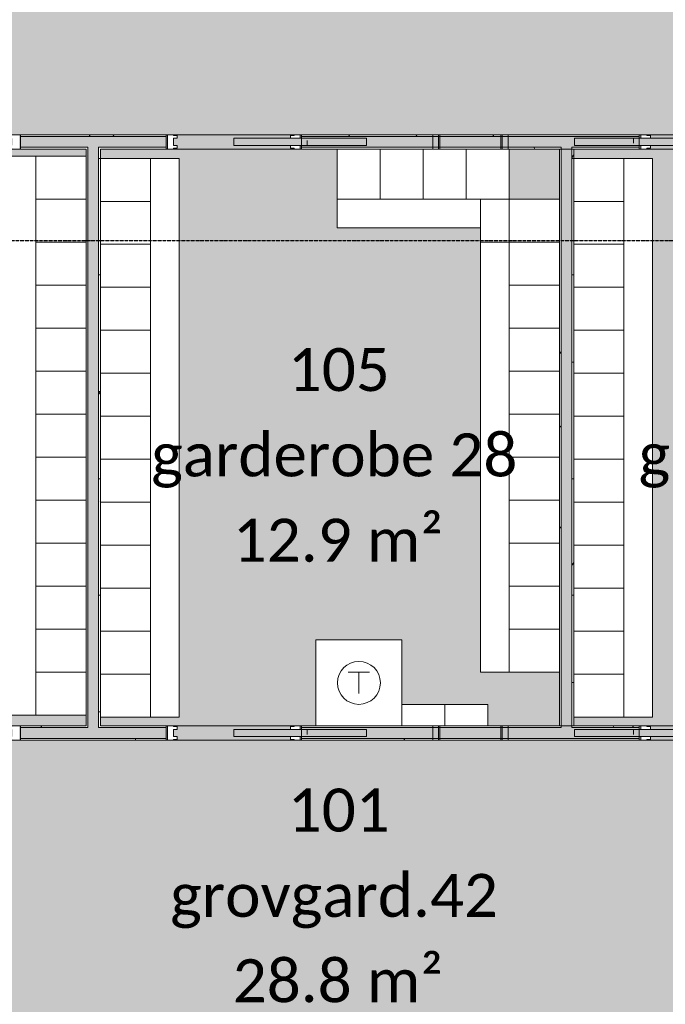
# Model space of a CAD drawing. Header units: millimetres. Extents: x -66110 to 16285, y -16697 to 38719.
# Tile 12 of 35: x -20862 to -16361, y 1819 to 8690. Entities that reach past the tile are written whole.
import ezdxf

# ---------------------------------------------------------------- set-up
doc = ezdxf.new("R2010")
doc.units = ezdxf.units.MM
doc.linetypes.add('Dash 1mm', pattern=[2, 1, -1])
doc.linetypes.add('Grid Line', pattern=[5, 2, -1, 1, -1])
for name, color, linetype, lineweight in [('Doors', 7, 'Dash 1mm', 9), ('IfcAnnotation', 7, 'Continuous', 9), ('IfcGrid', 7, 'Continuous', 9), ('IfcWall', 7, 'Continuous', 9), ('Not Exported', 7, 'Continuous', 9)]:
    doc.layers.add(name, color=color, linetype=linetype, lineweight=lineweight)
doc.layers.add('IfcFurniture', color=9, linetype='Continuous', lineweight=9, true_color=0x808080)
doc.styles.add('Calibri', font='calibri.ttf', dxfattribs={"height": 300})
pattern_1 = [(0, (0, 0), (812.8, 203.2), [67.056, -542.544, 67.056, -542.544, -3251.2]), (0, (0, 0), (812.8, 203.2), [-1219.2, 67.056, -1152.144, 67.056, -542.544, -1422.4]), (0, (0, 0), (812.8, 203.2), [-3048, 67.056, -339.344, 67.056, -948.944]), (120, (304.8, 101.6), (-582.3764, 602.3054), [67.056, -542.544, 67.056, -542.544, -3251.2]), (120, (304.8, 101.6), (-582.3764, 602.3054), [-1219.2, 67.056, -1152.144, 67.056, -542.544, -1422.4]), (120, (304.8, 101.6), (-582.3764, 602.3054), [-3048, 67.056, -339.344, 67.056, -948.944]), (240, (406.4, 508), (-230.4236, -805.5054), [67.056, -542.544, 67.056, -542.544, -3251.2]), (240, (406.4, 508), (-230.4236, -805.5054), [-1219.2, 67.056, -1152.144, 67.056, -542.544, -1422.4]), (240, (406.4, 508), (-230.4236, -805.5054), [-3048, 67.056, -339.344, 67.056, -948.944])]

# ---------------------------------------------------------------- blocks, each defined once
blk = doc.blocks.new('Skyvedør_enkel_innfelt - 10x21M-1583592-plan 01 eksist_ 200')
at = {"layer": 'Doors', "linetype": 'Continuous'}
for p, q in [((-462.5, 50), (-420.5, 50)), ((-462.5, -50), (-462.5, 50)), ((-462.5, 50), (-420.5, 50)), ((-462.5, -50), (-462.5, 50)), ((-420.5, 50), (-420.5, 45)), ((-420.5, 50), (-420.5, 45)), ((-420.5, 45), (-395.5, 45)), ((-420.5, 45), (-395.5, 45)), ((-420.5, 25), (-420.5, -25)), ((-395.5, 25), (-420.5, 25)), ((-395.5, 45), (-395.5, 25)), ((-395.5, 45), (-395.5, 25)), ((0, 25), (0, -25)), ((925, 25), (0, 25)), ((395.5, 45), (420.5, 45)), ((395.5, 25), (395.5, 45)), ((462.5, 25), (395.5, 25)), ((420.5, 50), (462.5, 50)), ((420.5, 45), (420.5, 50)), ((462.5, 50), (462.5, 25)), ((512.5, 10), (512.5, -25)), ((512.5, 10), (512.5, -25)), ((925, -25), (925, 25)), ((-420.5, -50), (-462.5, -50)), ((-420.5, -50), (-462.5, -50)), ((-420.5, -25), (-395.5, -25)), ((-420.5, -45), (-420.5, -50)), ((-395.5, -45), (-420.5, -45)), ((-420.5, -45), (-420.5, -50)), ((-395.5, -45), (-420.5, -45)), ((-395.5, -25), (-395.5, -45)), ((-395.5, -25), (-395.5, -45)), ((0, -25), (925, -25)), ((395.5, -25), (462.5, -25)), ((395.5, -45), (395.5, -25)), ((420.5, -45), (395.5, -45)), ((420.5, -50), (420.5, -45)), ((462.5, -50), (420.5, -50)), ((462.5, -25), (462.5, -50))]:
    blk.add_line(p, q, dxfattribs=at)
at = {"layer": 'Doors', "linetype": 'Continuous', "lineweight": 18}
for p, q in [((1437.5, 50), (512.5, 50)), ((1387.5, -50), (1387.5, 50)), ((1427.5, -50), (1427.5, 50)), ((1437.5, -50), (1437.5, 50)), ((512.5, -50), (1437.5, -50))]:
    blk.add_line(p, q, dxfattribs=at)
blk = doc.blocks.new('Skyvedør_enkel_innfelt - 10x21M-1583591-plan 01 eksist_ 200')
at = {"layer": 'Doors', "linetype": 'Continuous'}
for p, q in [((-462.5, 50), (-462.5, -50)), ((-420.5, 50), (-462.5, 50)), ((-420.5, 50), (-462.5, 50)), ((-462.5, 50), (-462.5, -50)), ((-420.5, 45), (-420.5, 50)), ((-420.5, 45), (-420.5, 50)), ((-395.5, 45), (-420.5, 45)), ((-395.5, 45), (-420.5, 45)), ((-420.5, -25), (-420.5, 25)), ((-420.5, 25), (-395.5, 25)), ((-395.5, 25), (-395.5, 45)), ((-395.5, 25), (-395.5, 45)), ((0, 25), (925, 25)), ((0, -25), (0, 25)), ((420.5, 45), (395.5, 45)), ((395.5, 45), (395.5, 25)), ((395.5, 25), (462.5, 25)), ((462.5, 50), (420.5, 50)), ((420.5, 50), (420.5, 45)), ((462.5, 25), (462.5, 50)), ((512.5, -10), (512.5, 25)), ((512.5, -10), (512.5, 25)), ((925, 25), (925, -25)), ((-462.5, -50), (-420.5, -50)), ((-462.5, -50), (-420.5, -50)), ((-395.5, -25), (-420.5, -25)), ((-420.5, -50), (-420.5, -45)), ((-420.5, -45), (-395.5, -45)), ((-420.5, -45), (-395.5, -45)), ((-420.5, -50), (-420.5, -45)), ((-395.5, -45), (-395.5, -25)), ((-395.5, -45), (-395.5, -25)), ((925, -25), (0, -25)), ((462.5, -25), (395.5, -25)), ((395.5, -25), (395.5, -45)), ((395.5, -45), (420.5, -45)), ((420.5, -45), (420.5, -50)), ((420.5, -50), (462.5, -50)), ((462.5, -50), (462.5, -25))]:
    blk.add_line(p, q, dxfattribs=at)
at = {"layer": 'Doors', "linetype": 'Continuous', "lineweight": 18}
for p, q in [((512.5, 50), (1437.5, 50)), ((1387.5, 50), (1387.5, -50)), ((1427.5, 50), (1427.5, -50)), ((1437.5, 50), (1437.5, -50)), ((1437.5, -50), (512.5, -50))]:
    blk.add_line(p, q, dxfattribs=at)
blk = doc.blocks.new('_furniture_boks instance - _furniture_boks instance-V4-plan 01 eksist_ 200')
at = {"layer": 'IfcFurniture'}
for p, q in [((150, 175), (-150, 175)), ((-150, 175), (-150, -175)), ((150, -175), (150, 175)), ((-150, -175), (150, -175))]:
    blk.add_line(p, q, dxfattribs=at)
blk = doc.blocks.new('_furniture_boks instance - _furniture_boks instance-1749335-plan 01 eksist_ 200')
at = {"layer": 'IfcFurniture'}
for p, q in [((-1950, 100), (-1950, -100)), ((1950, -100), (1950, 100)), ((-1950, -100), (1950, -100))]:
    blk.add_line(p, q, dxfattribs=at)
blk = doc.blocks.new('_furniture_boks instance - _furniture_boks instance-1749317-plan 01 eksist_ 200')
at = {"layer": 'IfcFurniture'}
for p, q in [((300, 300), (-300, 300)), ((-300, 300), (-300, -300)), ((300, -300), (300, 300)), ((-300, -300), (300, -300))]:
    blk.add_line(p, q, dxfattribs=at)
blk = doc.blocks.new('_furniture_boks instance - _furniture_boks instance-1894818-plan 01 eksist_ 200')
at = {"layer": 'IfcFurniture'}
for p, q in [((1500, 100), (-1500, 100)), ((-1500, 100), (-1500, -100)), ((1500, -100), (1500, 100))]:
    blk.add_line(p, q, dxfattribs=at)
blk = doc.blocks.new('_furniture_boks instance - _furniture_boks instance-1749334-plan 01 eksist_ 200')
at = {"layer": 'IfcFurniture'}
for p, q in [((500, 100), (-500, 100)), ((-500, 100), (-500, -100)), ((500, -100), (500, 100))]:
    blk.add_line(p, q, dxfattribs=at)
blk = doc.blocks.new('_furniture_boks instance - _furniture_boks instance-V50-plan 01 eksist_ 200')
at = {"layer": 'IfcFurniture'}
for p, q in [((150, 75), (-150, 75)), ((-150, 75), (-150, -75)), ((-150, -75), (150, -75))]:
    blk.add_line(p, q, dxfattribs=at)
blk = doc.blocks.new('_furniture_boks instance - _furniture_boks instance-1749339-plan 01 eksist_ 200')
at = {"layer": 'IfcFurniture'}
for p, q in [((150, 75), (-150, 75)), ((-150, 75), (-150, -75)), ((150, -75), (150, 75)), ((-150, -75), (150, -75))]:
    blk.add_line(p, q, dxfattribs=at)
blk = doc.blocks.new('_furniture_boks instance - _furniture_boks instance-V51-plan 01 eksist_ 200')
at = {"layer": 'IfcFurniture'}
for p, q in [((1950, 100), (-1950, 100)), ((-1950, 100), (-1950, -100)), ((1950, -100), (1950, 100))]:
    blk.add_line(p, q, dxfattribs=at)
blk = doc.blocks.new('_furniture_boks instance - _furniture_boks instance-1900763-plan 01 eksist_ 200')
at = {"layer": 'IfcFurniture'}
for p, q in [((150, 100), (-150, 100)), ((-150, 100), (-150, -100))]:
    blk.add_line(p, q, dxfattribs=at)
blk = doc.blocks.new('fast_innredning_tørk - fast_innredning_tørk-1326402-plan 01 eksist_ 200')
at = {"layer": 'IfcAnnotation', "color": 8, "true_color": 0x808080}
for p, q in [((-300, 300), (300, 300)), ((-300, -300), (-300, 300)), ((300, 300), (300, -300)), ((-75, 75), (75, 75)), ((0, 75), (0, -75)), ((300, -300), (-300, -300))]:
    blk.add_line(p, q, dxfattribs=at)
blk.add_circle((0, 0), 150, dxfattribs=at)

msp = doc.modelspace()

# ---------------------------------------------------------------- hatches: boundary and pattern name
at = {"layer": 'IfcWall', "true_color": 0xffffcd}
h = msp.add_hatch(color=7, dxfattribs=at)
h.paths.add_polyline_path([(-24800, 7800), (-24760, 7800), (-24760, 7875), (-24812.5, 7875), (-24812.5, 7800)])
h.paths.add_polyline_path([(-20312.5, 7800), (-19842.5, 7800), (-19842.5, 7875), (-20857.5, 7875), (-20857.5, 7800), (-20387.5, 7800)])
h.paths.add_polyline_path([(-15300, 7800), (-15204.3, 7800), (-15204.3, 7875), (-15597.5, 7875), (-15597.5, 7800)])
h.paths.add_polyline_path([(-23700, 7800), (-21802.5, 7800), (-21802.5, 7875), (-23750, 7875), (-23750, 7800)])
h.paths.add_polyline_path([(-17188.1, 7800), (-16542.5, 7800), (-16542.5, 7875), (-18897.5, 7875), (-18897.5, 7800)])
at = {"layer": 'IfcWall', "true_color": 0x787878}
h = msp.add_hatch(dxfattribs=at)
h.set_pattern_fill('FP_1', color=8, style=0, pattern_type=2)
h.set_pattern_definition(pattern_1)
h.paths.add_polyline_path([(-20857.5, 7875), (-19842.5, 7875), (-19842.5, 7887.5), (-20857.5, 7887.5)])
h.paths.add_polyline_path([(-23750, 7875), (-21802.5, 7875), (-21802.5, 7887.5), (-23750, 7887.5)])
h.paths.add_polyline_path([(-24760, 7875), (-24760, 7887.5), (-24800, 7887.5), (-24800, 7875)])
h.paths.add_polyline_path([(-18897.5, 7875), (-16542.5, 7875), (-16542.5, 7887.5), (-18897.5, 7887.5)])
h.paths.add_polyline_path([(-15256.9, 7875), (-15204.3, 7875), (-15204.3, 7887.5), (-15597.5, 7887.5), (-15597.5, 7875)])
h = msp.add_hatch(dxfattribs=at)
h.set_pattern_fill('FP_1', color=8, style=0, pattern_type=2)
h.set_pattern_definition(pattern_1)
h.paths.add_polyline_path([(-15597.5, 7787.5), (-15204.3, 7787.5), (-15204.3, 7800), (-15597.5, 7800)])
h.paths.add_polyline_path([(-23750, 7787.5), (-23687.5, 7787.5), (-23687.5, 7800), (-23750, 7800)])
h.paths.add_polyline_path([(-24887.5, 7787.5), (-24760, 7787.5), (-24760, 7800), (-24887.5, 7800)])
h.paths.add_polyline_path([(-23612.5, 7787.5), (-21802.5, 7787.5), (-21802.5, 7800), (-23612.5, 7800)])
h.paths.add_polyline_path([(-19842.5, 7787.5), (-19842.5, 7800), (-20312.5, 7800), (-20312.5, 7787.5), (-20300, 7787.5)])
h.paths.add_polyline_path([(-18897.5, 7787.5), (-17087.5, 7787.5), (-17087.5, 7800), (-18897.5, 7800)])
h.paths.add_polyline_path([(-20857.5, 7787.5), (-20387.5, 7787.5), (-20387.5, 7800), (-20857.5, 7800)])
h.paths.add_polyline_path([(-17012.5, 7787.5), (-16542.5, 7787.5), (-16542.5, 7800), (-17012.5, 7800)])
h = msp.add_hatch(dxfattribs=at)
h.set_pattern_fill('FP_1', color=8, style=0, pattern_type=2)
h.set_pattern_definition(pattern_1)
h.paths.add_polyline_path([(-20387.5, 3762.5), (-20387.5, 7787.5), (-20400, 7787.5), (-20400, 3762.5)])
at = {"layer": 'IfcWall', "true_color": 0xffffcd}
for points in [[(-20312.5, 3750), (-20312.5, 7800), (-20387.5, 7800), (-20387.5, 3750)], [(-17012.5, 3750), (-17012.5, 7800), (-17087.5, 7800), (-17087.5, 3750)]]:
    msp.add_hatch(color=7, dxfattribs=at).paths.add_polyline_path(points)
at = {"layer": 'IfcWall', "true_color": 0x787878}
h = msp.add_hatch(dxfattribs=at)
h.set_pattern_fill('FP_1', color=8, style=0, pattern_type=2)
h.set_pattern_definition(pattern_1)
h.paths.add_polyline_path([(-20300, 3762.5), (-20300, 7787.5), (-20312.5, 7787.5), (-20312.5, 3762.5)])
h = msp.add_hatch(dxfattribs=at)
h.set_pattern_fill('FP_1', color=8, style=0, pattern_type=2)
h.set_pattern_definition(pattern_1)
h.paths.add_polyline_path([(-17100, 3762.5), (-17087.5, 3762.5), (-17087.5, 7787.5), (-17100, 7787.5), (-17100, 4137.5)])
h = msp.add_hatch(dxfattribs=at)
h.set_pattern_fill('FP_1', color=8, style=0, pattern_type=2)
h.set_pattern_definition(pattern_1)
h.paths.add_polyline_path([(-17000, 3762.5), (-17000, 7787.5), (-17012.5, 7787.5), (-17012.5, 3762.5)])
at = {"layer": 'IfcWall', "true_color": 0xffffcd}
h = msp.add_hatch(color=7, dxfattribs=at)
h.paths.add_polyline_path([(-23600, 3675), (-21802.5, 3675), (-21802.5, 3750), (-23612.5, 3750), (-23612.5, 3675)])
h.paths.add_polyline_path([(-20300, 3675), (-19842.5, 3675), (-19842.5, 3750), (-20857.5, 3750), (-20857.5, 3675), (-20312.5, 3675)])
h.paths.add_polyline_path([(-18897.5, 3675), (-16542.5, 3675), (-16542.5, 3750), (-18897.5, 3750)])
h.paths.add_polyline_path([(-15597.5, 3675), (-14700, 3675), (-14700, 3750), (-15597.5, 3750)])
at = {"layer": 'IfcWall', "true_color": 0x787878}
h = msp.add_hatch(dxfattribs=at)
h.set_pattern_fill('FP_1', color=8, style=0, pattern_type=2)
h.set_pattern_definition(pattern_1)
h.paths.add_polyline_path([(-23600, 3750), (-21802.5, 3750), (-21802.5, 3762.5), (-23600, 3762.5)])
h.paths.add_polyline_path([(-19842.5, 3750), (-19842.5, 3762.5), (-20312.5, 3762.5), (-20312.5, 3750), (-20300, 3750)])
h.paths.add_polyline_path([(-14700, 3750), (-14700, 3762.5), (-15597.5, 3762.5), (-15597.5, 3750), (-14712.5, 3750)])
h.paths.add_polyline_path([(-20387.5, 3750), (-20387.5, 3762.5), (-20857.5, 3762.5), (-20857.5, 3750), (-20400, 3750)])
h.paths.add_polyline_path([(-17012.5, 3750), (-16542.5, 3750), (-16542.5, 3762.5), (-17012.5, 3762.5)])
h.paths.add_polyline_path([(-17087.5, 3750), (-17087.5, 3762.5), (-18897.5, 3762.5), (-18897.5, 3750), (-17100, 3750)])
h = msp.add_hatch(dxfattribs=at)
h.set_pattern_fill('FP_1', color=8, style=0, pattern_type=2)
h.set_pattern_definition(pattern_1)
h.paths.add_polyline_path([(-16542.5, 3662.5), (-16542.5, 3675), (-18897.5, 3675), (-18897.5, 3662.5), (-17188.1, 3662.5)])
h.paths.add_polyline_path([(-14712.5, 3662.5), (-14700, 3662.5), (-14700, 3675), (-15597.5, 3675), (-15597.5, 3662.5)])
h.paths.add_polyline_path([(-22850, 3662.5), (-21802.5, 3662.5), (-21802.5, 3675), (-23687.5, 3675), (-23687.5, 3662.5), (-23150, 3662.5)])
h.paths.add_polyline_path([(-20406.6, 3662.5), (-19842.5, 3662.5), (-19842.5, 3675), (-20857.5, 3675), (-20857.5, 3662.5)])
at = {"layer": 'Not Exported', "true_color": 0xedfae6}
h = msp.add_hatch(color=7, dxfattribs=at)
h.paths.add_polyline_path([(-15597.5, 7837.5), (-15597.5, 7887.5), (-15312.5, 7887.5), (-15312.5, 10712.5), (-22245, 10712.5), (-22245, 10762.5), (-23255, 10762.5), (-23255, 10712.5), (-24800, 10712.5), (-24800, 10110), (-24850, 10110), (-24850, 9100), (-24800, 9100), (-24800, 7887.5), (-24760, 7887.5), (-24760, 7837.5), (-23750, 7837.5), (-23748, 7887.5), (-21802.5, 7887.5), (-21802.5, 7837.5), (-20909.5, 7837.5), (-20909.5, 7862.5), (-20934.5, 7862.5), (-20934.5, 7882.5), (-20909.5, 7882.5), (-20909.5, 7887.5), (-20867.5, 7887.5), (-20867.5, 7837.5), (-20857.5, 7837.5), (-20857.5, 7887.5), (-19842.5, 7887.5), (-19842.5, 7837.5), (-19832.5, 7837.5), (-19832.5, 7887.5), (-19790.5, 7887.5), (-19790.5, 7882.5), (-19765.5, 7882.5), (-19765.5, 7862.5), (-19790.5, 7862.5), (-19790.5, 7837.5), (-18897.5, 7837.5), (-18897.5, 7887.5), (-16542.5, 7887.5), (-16542.5, 7837.5), (-15649.5, 7837.5), (-15649.5, 7862.5), (-15674.5, 7862.5), (-15674.5, 7882.5), (-15649.5, 7882.5), (-15649.5, 7887.5), (-15607.5, 7887.5), (-15607.5, 7837.5)])
h.paths.add_polyline_path([(-18949.5, 7862.5), (-18974.5, 7862.5), (-18974.5, 7882.5), (-18949.5, 7882.5), (-18949.5, 7887.5), (-18907.5, 7887.5), (-18907.5, 7862.5)])
h.paths.add_polyline_path([(-16490.5, 7862.5), (-16532.5, 7862.5), (-16532.5, 7887.5), (-16490.5, 7887.5), (-16490.5, 7882.5), (-16465.5, 7882.5), (-16465.5, 7862.5)])
h.paths.add_polyline_path([(-21750.5, 7862.5), (-21792.5, 7862.5), (-21792.5, 7887.5), (-21750.5, 7887.5), (-21750.5, 7882.5), (-21725.5, 7882.5), (-21725.5, 7862.5)])
at = {"layer": 'Not Exported', "true_color": 0xe6f3fa}
h = msp.add_hatch(color=7, dxfattribs=at)
h.paths.add_polyline_path([(-23450, 3912.5), (-23600, 3912.5), (-23598.4, 3762.5), (-23450, 3762.5), (-23450, 3901)])
h.paths.add_polyline_path([(-21792.5, 3712.5), (-20909.5, 3712.5), (-20909.5, 3737.5), (-20934.5, 3737.5), (-20934.5, 3757.5), (-20909.5, 3757.5), (-20909.5, 3762.5), (-20867.5, 3762.5), (-20867.5, 3712.5), (-20857.5, 3712.5), (-20857.5, 3762.5), (-20400, 3762.5), (-20400, 3837.5), (-20950, 3837.5), (-20950, 7737.5), (-20400, 7737.5), (-20400, 7787.5), (-20857.5, 7787.5), (-20857.5, 7837.5), (-20867.5, 7837.5), (-20867.5, 7787.5), (-20909.5, 7787.5), (-20909.5, 7792.5), (-20934.5, 7792.5), (-20934.5, 7812.5), (-20909.5, 7812.5), (-20909.5, 7837.5), (-21802.5, 7837.5), (-21802.5, 7787.5), (-23600, 7787.5), (-23600, 7737.5), (-23050, 7737.5), (-23050, 5637.5), (-23600, 5637.5), (-23598.4, 5412.5), (-23450, 5412.5), (-23450, 3912.5), (-22550, 3912.5), (-22550, 4362.5), (-21950, 4362.5), (-21950, 3762.5), (-21802.5, 3762.5), (-21802.5, 3712.5)])
h.paths.add_polyline_path([(-21792.5, 3737.5), (-21792.5, 3762.5), (-21750.5, 3762.5), (-21750.5, 3757.5), (-21725.5, 3757.5), (-21725.5, 3737.5), (-21750.5, 3737.5)])
h.paths.add_polyline_path([(-21792.5, 7787.5), (-21792.5, 7812.5), (-21725.5, 7812.5), (-21725.5, 7792.5), (-21750.5, 7792.5), (-21750.5, 7787.5)])
h = msp.add_hatch(color=7, dxfattribs=at)
h.paths.add_polyline_path([(-19790.5, 3712.5), (-18897.5, 3712.5), (-18897.5, 3762.5), (-18797.5, 3762.5), (-18797.5, 4362.5), (-18197.5, 4362.5), (-18197.5, 3912.5), (-17597.5, 3912.5), (-17597.5, 3762.5), (-17100, 3762.5), (-17100, 4137.5), (-17650, 4137.5), (-17650, 7237.5), (-18650, 7237.5), (-18650, 7787.5), (-18897.5, 7787.5), (-18897.5, 7837.5), (-19790.5, 7837.5), (-19790.5, 7812.5), (-19765.5, 7812.5), (-19765.5, 7792.5), (-19790.5, 7792.5), (-19790.5, 7787.5), (-19832.5, 7787.5), (-19832.5, 7837.5), (-19842.5, 7837.5), (-19842.5, 7787.5), (-20300, 7787.5), (-20300, 7722.5), (-19750, 7722.5), (-19750, 3822.5), (-20300, 3822.5), (-20300, 3762.5), (-19842.5, 3762.5), (-19842.5, 3712.5), (-19832.5, 3712.5), (-19832.5, 3762.5), (-19790.5, 3762.5), (-19790.5, 3757.5), (-19765.5, 3757.5), (-19765.5, 3737.5), (-19790.5, 3737.5)])
h.paths.add_polyline_path([(-18907.5, 3737.5), (-18974.5, 3737.5), (-18974.5, 3757.5), (-18949.5, 3757.5), (-18949.5, 3762.5), (-18907.5, 3762.5), (-18907.5, 3750)])
h.paths.add_polyline_path([(-17188.1, 7437.5), (-17100, 7437.5), (-17100, 7787.5), (-17450, 7787.5), (-17450, 7437.5)])
h.paths.add_polyline_path([(-18907.5, 7787.5), (-18949.5, 7787.5), (-18949.5, 7792.5), (-18974.5, 7792.5), (-18974.5, 7812.5), (-18907.5, 7812.5), (-18907.5, 7792.5)])
h = msp.add_hatch(color=7, dxfattribs=at)
h.paths.add_polyline_path([(-15597.5, 3712.5), (-15597.5, 3762.5), (-15497.5, 3762.5), (-15497.5, 4362.5), (-14897.5, 4362.5), (-14897.5, 3912.5), (-14297.5, 3912.5), (-14297.5, 3762.5), (-13812.5, 3762.5), (-13812.5, 4137.5), (-14362.5, 4137.5), (-14362.5, 7237.5), (-15362.5, 7237.5), (-15362.5, 7787.5), (-15597.5, 7787.5), (-15597.5, 7837.5), (-15607.5, 7837.5), (-15607.5, 7787.5), (-15649.5, 7787.5), (-15649.5, 7792.5), (-15674.5, 7792.5), (-15674.5, 7812.5), (-15649.5, 7812.5), (-15649.5, 7837.5), (-16542.5, 7837.5), (-16542.5, 7787.5), (-17000, 7787.5), (-17000, 7722.5), (-16450, 7722.5), (-16450, 3822.5), (-17000, 3822.5), (-17000, 3762.5), (-16542.5, 3762.5), (-16542.5, 3712.5), (-15649.5, 3712.5), (-15649.5, 3737.5), (-15674.5, 3737.5), (-15674.5, 3757.5), (-15649.5, 3757.5), (-15649.5, 3762.5), (-15607.5, 3762.5), (-15607.5, 3712.5)])
h.paths.add_polyline_path([(-16532.5, 3737.5), (-16532.5, 3762.5), (-16490.5, 3762.5), (-16490.5, 3757.5), (-16465.5, 3757.5), (-16465.5, 3737.5), (-16490.5, 3737.5)])
h.paths.add_polyline_path([(-13969.5, 7437.5), (-13812.5, 7437.5), (-13812.5, 7787.5), (-14162.5, 7787.5), (-14162.5, 7437.5), (-14050.4, 7437.5)])
h.paths.add_polyline_path([(-16532.5, 7787.5), (-16532.5, 7812.5), (-16465.5, 7812.5), (-16465.5, 7792.5), (-16490.5, 7792.5), (-16490.5, 7787.5)])
h = msp.add_hatch(color=7, dxfattribs=at)
h.paths.add_polyline_path([(-19675, 12.5), (-19675, 0), (-19655, 0), (-19655, 12.5), (-19665, 12.5)])
h.paths.add_polyline_path([(-22337.8, -95.8), (-22250, -95.8), (-22250, 12.5), (-21640, 12.5), (-21640, 0), (-21620, 0), (-21620, 12.5), (-21395, 12.5), (-21395, 162.5), (-19895, 162.5), (-19895, 12.5), (-19675, 12.5), (-19675, 212.5), (-19825, 212.5), (-19825, 1412.5), (-19505, 1412.5), (-19505, 212.5), (-19655, 212.5), (-19655, 12.5), (-19420, 12.5), (-19420, 162.5), (-17920, 162.5), (-17920, 12.5), (-17700, 12.5), (-17700, 212.5), (-17850, 212.5), (-17850, 1412.5), (-17700, 1412.5), (-17700, 1500), (-17600, 1500), (-17600, 1200), (-17550, 1200), (-17550, 1150), (-16840, 1150), (-16840, 1200), (-15460, 1200), (-15460, 1150), (-14750, 1150), (-14750, 1200), (-14712.5, 1200), (-14712.5, 1730), (-14604.3, 1730), (-14604.3, 2240), (-14712.5, 2240), (-14712.5, 2390), (-14604.3, 2390), (-14604.3, 3400), (-14712.5, 3400), (-14712.5, 3662.5), (-15597.5, 3662.5), (-15597.5, 3712.5), (-15607.5, 3712.5), (-15607.5, 3662.5), (-15649.5, 3662.5), (-15649.5, 3667.5), (-15674.5, 3667.5), (-15674.5, 3687.5), (-15649.5, 3687.5), (-15649.5, 3712.5), (-16542.5, 3712.5), (-16542.5, 3662.5), (-18897.5, 3662.5), (-18897.5, 3712.5), (-19790.5, 3712.5), (-19790.5, 3687.5), (-19765.5, 3687.5), (-19765.5, 3667.5), (-19790.5, 3667.5), (-19790.5, 3662.5), (-19832.5, 3662.5), (-19832.5, 3712.5), (-19842.5, 3712.5), (-19842.5, 3662.5), (-20857.5, 3662.5), (-20857.5, 3712.5), (-20867.5, 3712.5), (-20867.5, 3662.5), (-20909.5, 3662.5), (-20909.5, 3667.5), (-20934.5, 3667.5), (-20934.5, 3687.5), (-20909.5, 3687.5), (-20909.5, 3712.5), (-21802.5, 3712.5), (-21802.5, 3662.5), (-21950, 3662.5), (-21950, 3512.5), (-23450, 3512.5), (-23450, 2612.5), (-23600, 2612.5), (-23600, 2592.5), (-23650, 2592.5), (-23650, 1699.5), (-23625, 1699.5), (-23625, 1724.5), (-23605, 1724.5), (-23605, 1699.5), (-23600, 1699.5), (-23600, 1657.5), (-23650, 1657.5), (-23650, 1647.5), (-23600, 1647.5), (-23600, 1412.5), (-23450, 1412.5), (-23450, 212.5), (-23600, 212.5), (-23600, 12.5), (-23260, 12.5), (-23260, -95.8)])
h.paths.add_polyline_path([(-21630, 12.5), (-21640, 12.5), (-21640, 212.5), (-21790, 212.5), (-21790, 1412.5), (-21470, 1412.5), (-21470, 212.5), (-21620, 212.5), (-21620, 12.5)])
h.paths.add_polyline_path([(-23625, 2515.5), (-23625, 2582.5), (-23600, 2582.5), (-23600, 2540.5), (-23605, 2540.5), (-23605, 2515.5), (-23612.5, 2515.5)])
h.paths.add_polyline_path([(-23450, 3512.5), (-23450, 3662.5), (-23600, 3662.5), (-23600, 3512.5)])
h.paths.add_polyline_path([(-21750.5, 3662.5), (-21792.5, 3662.5), (-21792.5, 3687.5), (-21725.5, 3687.5), (-21725.5, 3667.5), (-21750.5, 3667.5)])
h.paths.add_polyline_path([(-18907.5, 3662.5), (-18949.5, 3662.5), (-18949.5, 3667.5), (-18974.5, 3667.5), (-18974.5, 3687.5), (-18907.5, 3687.5), (-18907.5, 3667.5)])
h.paths.add_polyline_path([(-16532.5, 3662.5), (-16532.5, 3687.5), (-16465.5, 3687.5), (-16465.5, 3667.5), (-16490.5, 3667.5), (-16490.5, 3662.5)])

# ---------------------------------------------------------------- linework, layer by layer
at = {"layer": 'IfcGrid', "color": 9, "linetype": 'Grid Line', "lineweight": 25, "true_color": 0xc0c0c0}
msp.add_line((-54635.1, 7150), (4529.7, 7150), dxfattribs=at)
at = {"layer": 'IfcWall', "lineweight": 18}
for p, q in [((-19842.5, 7887.5), (-20857.5, 7887.5)), ((-20857.5, 7887.5), (-20857.5, 7787.5)), ((-19842.5, 7787.5), (-19842.5, 7887.5)), ((-16542.5, 7887.5), (-18897.5, 7887.5)), ((-18897.5, 7887.5), (-18897.5, 7787.5)), ((-16542.5, 7787.5), (-16542.5, 7887.5)), ((-20857.5, 7787.5), (-20400, 7787.5)), ((-20400, 7787.5), (-20400, 7737.5)), ((-20300, 7787.5), (-19842.5, 7787.5)), ((-20300, 7722.5), (-20300, 7787.5)), ((-18897.5, 7787.5), (-18650, 7787.5)), ((-17450, 7787.5), (-17100, 7787.5)), ((-17100, 7787.5), (-17100, 7437.5)), ((-17000, 7787.5), (-16542.5, 7787.5)), ((-17000, 7722.5), (-17000, 7787.5)), ((-17100, 4137.5), (-17100, 3762.5)), ((-20400, 3837.5), (-20400, 3762.5)), ((-20300, 3762.5), (-20300, 3822.5)), ((-17000, 3762.5), (-17000, 3822.5)), ((-20400, 3762.5), (-20857.5, 3762.5)), ((-20857.5, 3762.5), (-20857.5, 3662.5)), ((-19842.5, 3762.5), (-20300, 3762.5)), ((-19842.5, 3662.5), (-19842.5, 3762.5)), ((-18797.5, 3762.5), (-18897.5, 3762.5)), ((-18897.5, 3762.5), (-18897.5, 3662.5)), ((-17100, 3762.5), (-17597.5, 3762.5)), ((-16542.5, 3762.5), (-17000, 3762.5)), ((-16542.5, 3662.5), (-16542.5, 3762.5)), ((-20857.5, 3662.5), (-19842.5, 3662.5)), ((-18897.5, 3662.5), (-16542.5, 3662.5))]:
    msp.add_line(p, q, dxfattribs=at)
at = {"layer": 'IfcWall'}
for p, q in [((-19842.5, 7875), (-20857.5, 7875)), ((-16542.5, 7875), (-18897.5, 7875)), ((-20387.5, 7800), (-20857.5, 7800)), ((-20387.5, 7800), (-20387.5, 3750)), ((-19842.5, 7800), (-20312.5, 7800)), ((-20312.5, 7800), (-20312.5, 3750)), ((-17087.5, 7800), (-18897.5, 7800)), ((-17087.5, 7800), (-17087.5, 3750)), ((-16542.5, 7800), (-17012.5, 7800)), ((-17012.5, 7800), (-17012.5, 3750)), ((-20387.5, 3750), (-20857.5, 3750)), ((-19842.5, 3750), (-20312.5, 3750)), ((-17087.5, 3750), (-18897.5, 3750)), ((-16542.5, 3750), (-17012.5, 3750)), ((-19842.5, 3675), (-20857.5, 3675)), ((-16542.5, 3675), (-18897.5, 3675))]:
    msp.add_line(p, q, dxfattribs=at)
at = {"layer": 'Not Exported', "flags": 128}
for points in [[(-15312.5, 7887.5), (-15312.5, 10712.5), (-18347, 10712.5), (-18500, 10712.5), (-21537.5, 10712.5), (-21587.5, 10712.5), (-21589.1, 10712.5), (-24800, 10712.5), (-24800, 8450), (-24800, 7887.5), (-23650, 7887.5), (-20350, 7887.5), (-17050, 7887.5)], [(-20400, 7787.5), (-23600, 7787.5), (-23600, 3762.5), (-23598.4, 3762.5), (-20400, 3762.5)], [(-17100, 7787.5), (-20300, 7787.5), (-20300, 3762.5), (-17100, 3762.5)], [(-13812.5, 7787.5), (-15204.3, 7787.5), (-15357.3, 7787.5), (-17000, 7787.5), (-17000, 3762.5), (-14757.3, 3762.5), (-14604.3, 3762.5), (-13812.5, 3762.5)]]:
    msp.add_lwpolyline(points, close=True, dxfattribs=at)
msp.add_lwpolyline([(-14712.5, 1730), (-14712.5, 2240), (-14712.5, 3662.5), (-17050, 3662.5), (-20350, 3662.5), (-23600, 3662.5), (-23600, 3100), (-23600, 12.5)], dxfattribs=at)

# ---------------------------------------------------------------- block references
at = {"layer": 'Doors', "linetype": 'Continuous', "lineweight": 18}
for name, p in [('Skyvedør_enkel_innfelt - 10x21M-1583592-plan 01 eksist_ 200', (-19370, 7837.5)), ('Skyvedør_enkel_innfelt - 10x21M-1583591-plan 01 eksist_ 200', (-19370, 3712.5))]:
    msp.add_blockref(name, p, dxfattribs=at)
at = {"layer": 'Doors', "linetype": 'Continuous', "lineweight": 18, "rotation": 180}
for p in [(-16070, 7837.5), (-16070, 3712.5)]:
    msp.add_blockref('Skyvedør_enkel_innfelt - 10x21M-1583592-plan 01 eksist_ 200', p, dxfattribs=at)
at = {"layer": 'IfcAnnotation', "color": 8, "true_color": 0x808080}
msp.add_blockref('fast_innredning_tørk - fast_innredning_tørk-1326402-plan 01 eksist_ 200', (-18497.5, 4062.5), dxfattribs=at)
at = {"layer": 'IfcFurniture'}
for p in [(-18500, 7612.5), (-18200, 7612.5), (-17900, 7612.5), (-17600, 7612.5)]:
    msp.add_blockref('_furniture_boks instance - _furniture_boks instance-V4-plan 01 eksist_ 200', p, dxfattribs=at)
for name, p, rotation in [('_furniture_boks instance - _furniture_boks instance-V51-plan 01 eksist_ 200', (-20850, 5787.5), 89.99999999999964), ('_furniture_boks instance - _furniture_boks instance-V4-plan 01 eksist_ 200', (-20575, 7587.5), 269.9999999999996), ('_furniture_boks instance - _furniture_boks instance-V4-plan 01 eksist_ 200', (-20125, 7572.5), 269.9999999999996), ('_furniture_boks instance - _furniture_boks instance-1749335-plan 01 eksist_ 200', (-19850, 5772.5), 89.99999999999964), ('_furniture_boks instance - _furniture_boks instance-V4-plan 01 eksist_ 200', (-16825, 7572.5), 269.9999999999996), ('_furniture_boks instance - _furniture_boks instance-1749335-plan 01 eksist_ 200', (-16550, 5772.5), 89.99999999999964), ('_furniture_boks instance - _furniture_boks instance-V4-plan 01 eksist_ 200', (-20575, 7287.5), 269.9999999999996), ('_furniture_boks instance - _furniture_boks instance-V4-plan 01 eksist_ 200', (-20125, 7272.5), 269.9999999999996), ('_furniture_boks instance - _furniture_boks instance-1749334-plan 01 eksist_ 200', (-18150, 7337.5), 180), ('_furniture_boks instance - _furniture_boks instance-1900763-plan 01 eksist_ 200', (-17550, 7287.5), 89.99999999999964), ('_furniture_boks instance - _furniture_boks instance-V4-plan 01 eksist_ 200', (-17275, 7287.5), 269.9999999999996), ('_furniture_boks instance - _furniture_boks instance-V4-plan 01 eksist_ 200', (-16825, 7272.5), 269.9999999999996), ('_furniture_boks instance - _furniture_boks instance-V4-plan 01 eksist_ 200', (-20575, 6987.5), 269.9999999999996), ('_furniture_boks instance - _furniture_boks instance-V4-plan 01 eksist_ 200', (-20125, 6972.5), 269.9999999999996), ('_furniture_boks instance - _furniture_boks instance-1894818-plan 01 eksist_ 200', (-17550, 5637.5), 89.99999999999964), ('_furniture_boks instance - _furniture_boks instance-V4-plan 01 eksist_ 200', (-17275, 6987.5), 269.9999999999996), ('_furniture_boks instance - _furniture_boks instance-V4-plan 01 eksist_ 200', (-16825, 6972.5), 269.9999999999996), ('_furniture_boks instance - _furniture_boks instance-V4-plan 01 eksist_ 200', (-20575, 6687.5), 269.9999999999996), ('_furniture_boks instance - _furniture_boks instance-V4-plan 01 eksist_ 200', (-20125, 6672.5), 269.9999999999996), ('_furniture_boks instance - _furniture_boks instance-V4-plan 01 eksist_ 200', (-17275, 6687.5), 269.9999999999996), ('_furniture_boks instance - _furniture_boks instance-V4-plan 01 eksist_ 200', (-16825, 6672.5), 269.9999999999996), ('_furniture_boks instance - _furniture_boks instance-V4-plan 01 eksist_ 200', (-20575, 6387.5), 269.9999999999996), ('_furniture_boks instance - _furniture_boks instance-V4-plan 01 eksist_ 200', (-17275, 6387.5), 269.9999999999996), ('_furniture_boks instance - _furniture_boks instance-V4-plan 01 eksist_ 200', (-20125, 6372.5), 269.9999999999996), ('_furniture_boks instance - _furniture_boks instance-V4-plan 01 eksist_ 200', (-16825, 6372.5), 269.9999999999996), ('_furniture_boks instance - _furniture_boks instance-V4-plan 01 eksist_ 200', (-20575, 6087.5), 269.9999999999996), ('_furniture_boks instance - _furniture_boks instance-V4-plan 01 eksist_ 200', (-20125, 6072.5), 269.9999999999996), ('_furniture_boks instance - _furniture_boks instance-V4-plan 01 eksist_ 200', (-17275, 6087.5), 269.9999999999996), ('_furniture_boks instance - _furniture_boks instance-V4-plan 01 eksist_ 200', (-16825, 6072.5), 269.9999999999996), ('_furniture_boks instance - _furniture_boks instance-V4-plan 01 eksist_ 200', (-20575, 5787.5), 269.9999999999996), ('_furniture_boks instance - _furniture_boks instance-V4-plan 01 eksist_ 200', (-20125, 5772.5), 269.9999999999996), ('_furniture_boks instance - _furniture_boks instance-V4-plan 01 eksist_ 200', (-17275, 5787.5), 269.9999999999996), ('_furniture_boks instance - _furniture_boks instance-V4-plan 01 eksist_ 200', (-16825, 5772.5), 269.9999999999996), ('_furniture_boks instance - _furniture_boks instance-V4-plan 01 eksist_ 200', (-20575, 5487.5), 269.9999999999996), ('_furniture_boks instance - _furniture_boks instance-V4-plan 01 eksist_ 200', (-17275, 5487.5), 269.9999999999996), ('_furniture_boks instance - _furniture_boks instance-V4-plan 01 eksist_ 200', (-20125, 5472.5), 269.9999999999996), ('_furniture_boks instance - _furniture_boks instance-V4-plan 01 eksist_ 200', (-16825, 5472.5), 269.9999999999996), ('_furniture_boks instance - _furniture_boks instance-V4-plan 01 eksist_ 200', (-20575, 5187.5), 269.9999999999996), ('_furniture_boks instance - _furniture_boks instance-V4-plan 01 eksist_ 200', (-20125, 5172.5), 269.9999999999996), ('_furniture_boks instance - _furniture_boks instance-V4-plan 01 eksist_ 200', (-17275, 5187.5), 269.9999999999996), ('_furniture_boks instance - _furniture_boks instance-V4-plan 01 eksist_ 200', (-16825, 5172.5), 269.9999999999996), ('_furniture_boks instance - _furniture_boks instance-V4-plan 01 eksist_ 200', (-20575, 4887.5), 269.9999999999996), ('_furniture_boks instance - _furniture_boks instance-V4-plan 01 eksist_ 200', (-20125, 4872.5), 269.9999999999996), ('_furniture_boks instance - _furniture_boks instance-V4-plan 01 eksist_ 200', (-17275, 4887.5), 269.9999999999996), ('_furniture_boks instance - _furniture_boks instance-V4-plan 01 eksist_ 200', (-16825, 4872.5), 269.9999999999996), ('_furniture_boks instance - _furniture_boks instance-V4-plan 01 eksist_ 200', (-20575, 4587.5), 269.9999999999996), ('_furniture_boks instance - _furniture_boks instance-V4-plan 01 eksist_ 200', (-20125, 4572.5), 269.9999999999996), ('_furniture_boks instance - _furniture_boks instance-V4-plan 01 eksist_ 200', (-17275, 4587.5), 269.9999999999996), ('_furniture_boks instance - _furniture_boks instance-V4-plan 01 eksist_ 200', (-16825, 4572.5), 269.9999999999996), ('_furniture_boks instance - _furniture_boks instance-V4-plan 01 eksist_ 200', (-20575, 4287.5), 269.9999999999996), ('_furniture_boks instance - _furniture_boks instance-V4-plan 01 eksist_ 200', (-20125, 4272.5), 269.9999999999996), ('_furniture_boks instance - _furniture_boks instance-V4-plan 01 eksist_ 200', (-17275, 4287.5), 269.9999999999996), ('_furniture_boks instance - _furniture_boks instance-V4-plan 01 eksist_ 200', (-16825, 4272.5), 269.9999999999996), ('_furniture_boks instance - _furniture_boks instance-1749317-plan 01 eksist_ 200', (-18497.5, 4062.5), 89.99999999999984), ('_furniture_boks instance - _furniture_boks instance-V4-plan 01 eksist_ 200', (-20575, 3987.5), 269.9999999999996), ('_furniture_boks instance - _furniture_boks instance-V4-plan 01 eksist_ 200', (-20125, 3972.5), 269.9999999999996), ('_furniture_boks instance - _furniture_boks instance-V4-plan 01 eksist_ 200', (-16825, 3972.5), 269.9999999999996), ('_furniture_boks instance - _furniture_boks instance-V50-plan 01 eksist_ 200', (-18047.5, 3837.5), 180), ('_furniture_boks instance - _furniture_boks instance-1749339-plan 01 eksist_ 200', (-17747.5, 3837.5), 180)]:
    msp.add_blockref(name, p, dxfattribs=dict(at, rotation=rotation))

# ---------------------------------------------------------------- texts
at = {"layer": 'Not Exported', "char_height": 300, "attachment_point": 1, "style": 'Calibri'}
for s, insert, width in [('105', (-18993, 6398.4), 913.924), ('garderobe 28', (-19945.5, 5803.1), 3222.784), ('garderobe 28', (-16547.3, 5803.1), 3222.784), ('12.9 m²', (-19376.6, 5207.8), 1859.915), ('101', (-18993.3, 3324.7), 913.924), ('grovgard.42', (-19813.5, 2729.4), 2902.109), ('28.8 m²', (-19376.9, 2134), 1859.915)]:
    msp.add_mtext(s, dxfattribs=dict(at, insert=insert, width=width))

doc.saveas('drawing.dxf')
